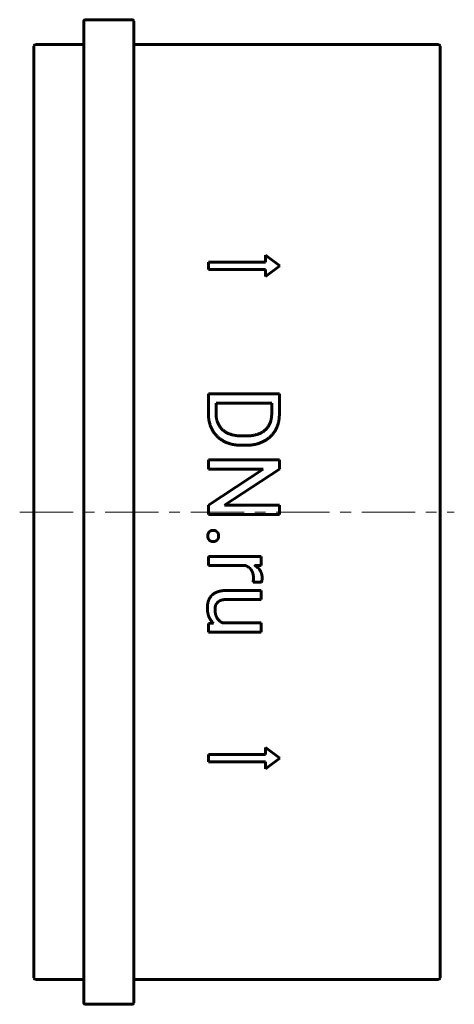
# Model space of a CAD drawing. Header units: millimetres. Extents: x -31 to 31, y -69 to 69.
import ezdxf

# ---------------------------------------------------------------- set-up
doc = ezdxf.new("R2010")
doc.units = ezdxf.units.MM
doc.linetypes.add('K5LT_AXLED', pattern=[12, 7.5, -1.5, 1.5, -1.5])
doc.linetypes.add('K5LT_BASIC', pattern=[0])
doc.layers.add('Системный слой (1)', color=7, linetype='Continuous', true_color=0x6c6c6c)

msp = doc.modelspace()

# ---------------------------------------------------------------- linework, layer by layer
at = {"layer": 'Системный слой (1)', "color": 143, "linetype": 'K5LT_BASIC', "lineweight": 60, "true_color": 0x33acca}
for p, q in [((-21.5, 68.8), (-21.5, -68.8)), ((-21.3, 69), (-14.7, 69)), ((-14.5, 68.8), (-14.5, -68.8)), ((-28.5, 65.3), (-28.5, -65.3)), ((-28.3, 65.5), (-21.7, 65.5)), ((-14.3, 65.5), (28.3, 65.5)), ((28.5, 65.3), (28.5, -65.3)), ((4, 36), (6, 34.5)), ((4, 36), (4, 35)), ((-4, 35), (-4, 34)), ((-4, 35), (4, 35)), ((-4, 34), (4, 34)), ((6, 34.5), (4, 33)), ((4, 34), (4, 33)), ((-4.02, 16.57), (5.95, 16.57)), ((-4.02, 16.57), (-4.02, 13.87)), ((5.95, 16.57), (5.95, 13.75)), ((-2.94, 15.25), (-2.94, 13.87)), ((-2.94, 15.25), (4.87, 15.25)), ((4.87, 15.25), (4.87, 13.75)), ((0.66, 10.66), (1.27, 10.66)), ((0.66, 9.35), (1.26, 9.35)), ((-4.02, 7.31), (-4.02, 5.99)), ((-4.02, 7.31), (5.95, 7.31)), ((5.95, 7.31), (5.95, 5.99)), ((-4.02, 5.99), (3.67, 5.99)), ((3.67, 5.99), (-4.02, 0.97)), ((5.95, 5.99), (-1.76, 0.95)), ((-4.02, 0.97), (-4.02, -0.36)), ((-1.76, 0.95), (5.95, 0.95)), ((5.95, 0.95), (5.95, -0.36)), ((-4.02, -0.36), (5.95, -0.36)), ((-4.02, -6.26), (-4.02, -7.52)), ((-4.02, -6.26), (3.39, -6.26)), ((3.39, -6.26), (3.39, -7.49)), ((-4.02, -7.52), (1.24, -7.52)), ((3.39, -7.49), (2.54, -7.51)), ((-1.39, -10.99), (3.39, -10.99)), ((2.25, -9.83), (3.43, -9.84)), ((3.39, -10.99), (3.39, -12.26)), ((-1.4, -12.26), (3.39, -12.26)), ((-3.29, -15.59), (-4.02, -15.61)), ((-4.02, -15.61), (-4.02, -16.83)), ((-2, -15.55), (3.39, -15.55)), ((3.39, -15.55), (3.39, -16.83)), ((-4.02, -16.83), (3.39, -16.83)), ((4, -33), (6, -34.5)), ((4, -33), (4, -34)), ((-4, -34), (-4, -35)), ((-4, -34), (4, -34)), ((6, -34.5), (4, -36)), ((-4, -35), (4, -35)), ((4, -35), (4, -36)), ((-28.3, -65.5), (-21.7, -65.5)), ((-14.3, -65.5), (28.3, -65.5)), ((-21.3, -69), (-14.7, -69))]:
    msp.add_line(p, q, dxfattribs=at)
at = {"layer": 'Системный слой (1)', "color": 30, "linetype": 'K5LT_AXLED', "lineweight": 18, "true_color": 0xff8000}
msp.add_line((-30.5, 0), (30.5, 0), dxfattribs=at)
at = {"layer": 'Системный слой (1)', "color": 143, "linetype": 'K5LT_BASIC', "lineweight": 60, "true_color": 0x33acca}
for centre, start, end in [((-21.3, 68.8), 90, 180), ((-14.7, 68.8), 0, 90), ((-28.3, 65.3), 90, 180), ((-21.7, 65.7), 270, 0), ((-14.3, 65.7), 180, 270), ((28.3, 65.3), 0, 90), ((-28.3, -65.3), 180, 270), ((-21.7, -65.7), 0, 90), ((-14.3, -65.7), 90, 180), ((28.3, -65.3), 270, 0), ((-21.3, -68.8), 180, 270), ((-14.7, -68.8), 270, 0)]:
    msp.add_arc(centre, 0.2, start, end, dxfattribs=at)
for points in [[(-4.02, 13.87), (-4.02, 12.83), (-3.37, 11.17), (-2.15, 9.98), (-0.42, 9.35), (0.66, 9.35)], [(-2.94, 13.87), (-2.94, 12.8), (-2.05, 11.38), (-0.42, 10.66), (0.66, 10.66)], [(1.26, 9.35), (2.34, 9.35), (4.07, 9.98), (5.3, 11.15), (5.95, 12.77), (5.95, 13.75)], [(1.27, 10.66), (2.13, 10.66), (3.47, 11.07), (4.39, 11.87), (4.87, 13.01), (4.87, 13.75)], [(-3.35, -2.57), (-3.66, -2.57), (-3.88, -2.78)], [(-2.8, -2.78), (-3.03, -2.57), (-3.35, -2.57)], [(-3.88, -2.78), (-4.1, -2.98), (-4.1, -3.36)], [(-4.1, -3.36), (-4.1, -3.74), (-3.88, -3.95)], [(-3.88, -3.95), (-3.66, -4.15), (-3.35, -4.15)], [(-3.35, -4.15), (-3.03, -4.15), (-2.8, -3.95)], [(-2.58, -3.36), (-2.58, -2.98), (-2.8, -2.78)], [(-2.8, -3.95), (-2.58, -3.74), (-2.58, -3.36)], [(3.53, -9.28), (3.53, -8.67), (3.27, -8.24)], [(2.31, -9.22), (2.31, -9.39), (2.29, -9.67), (2.25, -9.83)], [(3.43, -9.84), (3.47, -9.77), (3.5, -9.59)], [(3.5, -9.59), (3.53, -9.41), (3.53, -9.28)], [(-1.39, -10.99), (-2.13, -10.99), (-2.66, -11.17)], [(-3.51, -11.66), (-3.84, -11.99), (-4, -12.43)], [(-2.66, -11.17), (-3.18, -11.34), (-3.51, -11.66)], [(-3.01, -13.12), (-2.93, -12.88), (-2.55, -12.48), (-2.23, -12.37)], [(-2.23, -12.37), (-1.9, -12.26), (-1.4, -12.26)], [(-4, -12.43), (-4.16, -12.88), (-4.16, -13.42)], [(-4.16, -13.42), (-4.16, -14.22), (-3.9, -14.77)], [(-3.08, -13.62), (-3.08, -13.36), (-3.01, -13.12)], [(-2.77, -14.9), (-3.08, -14.43), (-3.08, -13.62)], [(-3.9, -14.77), (-3.67, -15.26), (-3.29, -15.59)], [(-2, -15.55), (-2.48, -15.34), (-2.77, -14.9)]]:
    msp.add_open_spline(points, degree=2, dxfattribs=at)
for points, knots in [([(1.24, -7.52), (1.56, -7.65), (2.03, -8.11), (2.31, -8.78), (2.31, -9.22)], [0, 0, 0, 0.9573, 1.97865, 3, 3, 3]), ([(3.27, -8.24), (3.01, -7.8), (2.55, -7.52), (2.54, -7.51)], [0, 0, 0, 1.967275, 2, 2, 2])]:
    msp.add_open_spline(points, degree=2, knots=knots, dxfattribs=at)

doc.saveas('drawing.dxf')
